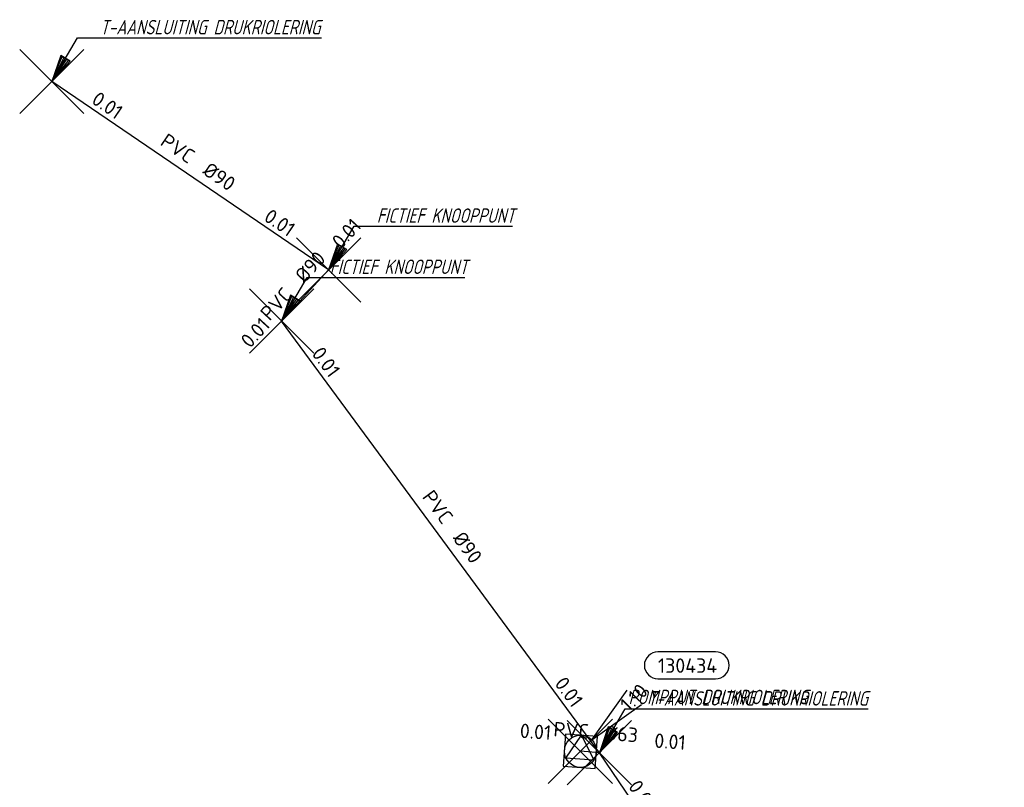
# Model space of a CAD drawing. Header units: metres. Extents: x 153343 to 157271, y 461673 to 467005.
# Tile 108 of 191: x 153631 to 153723, y 465901 to 465972. Entities that reach past the tile are written whole.
import ezdxf
from ezdxf.enums import TextEntityAlignment as Align
from ezdxf.lldxf.tags import DXFTag

# ---------------------------------------------------------------- set-up
doc = ezdxf.new("R2010")
doc.units = ezdxf.units.M
doc.header["$LTSCALE"] = 0.75
doc.header["$PDMODE"] = 3
doc.header["$PDSIZE"] = 3
doc.layers.get('0').update_dxf_attribs({"lineweight": 25})
doc.layers.get('defpoints').update_dxf_attribs({"lineweight": 25})
for name, color, linetype in [('B-OI-RI-AANPIJLING', 1, 'Continuous'), ('B-OI-RI-DRUKLEIDING_TRANSPORTLEIDING_PVC_63-G', 210, 'RI-PERS'), ('B-OI-RI-DRUKLEIDING_TRANSPORTLEIDING_PVC_90-G', 210, 'RI-PERS'), ('B-OI-RI-VWA_PUTNUMMER-S @ 0.75', 33, 'Continuous'), ('fictief knooppunt', 7, 'Continuous')]:
    doc.layers.add(name, color=color, linetype=linetype)
for name, color, linetype, lineweight in [('B-OI-RI-PERSLEIDING_RIOOLPUT_POMPPUT-S @ 0.75', 210, 'Continuous', 25), ('B-OI-RI-VWA_STROOMRICHTING-S @ 0.75', 33, 'Continuous', 25), ('N-OI-RI-BIJZONDERDERHEDEN-T18', 134, 'Continuous', 18)]:
    doc.layers.add(name, color=color, linetype=linetype, lineweight=lineweight)
doc.layers.add('pompput drukriolering', color=7, linetype='Continuous', plot=False)
doc.layers.add('t-aansluiting drukriolering', color=7, linetype='Continuous', plot=False)
doc.styles.add('NLCS-ISO', font='isocpeur.ttf')
doc.styles.add('NLCS-ISO-M750-T18_CURSIEF', font='NLCS-ISO.ttf', dxfattribs={"oblique": 15, "height": 1.35})
doc.styles.get("Standard").update_dxf_attribs({"font": 'txt.shx'})
tags = doc.linetypes.add('RI-PERS', pattern='A,7,-2,["P",Standard,S=1.8,R=0,X=-0.5,Y=-0.9],-2,7,-2,[102,NLCS.SHX,S=1,R=180,X=0,Y=0],-2', length=22).pattern_tags.tags
tags[6] = DXFTag(74, 10)

# ---------------------------------------------------------------- blocks, each defined once
blk = doc.blocks.new('*U2240')
at = {"ltscale": 0.1, "style": 'NLCS-ISO'}
for tag, p in [('MAT', (-1, 0.5)), ('BOBL', (-11.5, 0))]:
    blk.add_attdef(tag, text='', height=1.8, dxfattribs=at).set_placement(p, align=Align.BOTTOM_RIGHT)
for tag, p in [('DIA', (1, 0.5)), ('BOBR', (10.55, 0))]:
    blk.add_attdef(tag, text='', height=1.8, dxfattribs=at).set_placement(p, align=Align.BOTTOM_LEFT)
at = {"layer": 'defpoints', "ltscale": 0.1, "style": 'NLCS-ISO', "flags": 1}
blk.add_attdef('JVA', text='', height=1.8, dxfattribs=at).set_placement((0, -1), align=Align.TOP_CENTER)
blk = doc.blocks.new('*U35')
at = {"ltscale": 0.1, "style": 'NLCS-ISO'}
for tag, p in [('MAT', (-1, 0.5)), ('BOBL', (-5.66, 0))]:
    blk.add_attdef(tag, text='', height=1.8, dxfattribs=at).set_placement(p, align=Align.BOTTOM_RIGHT)
for tag, p in [('DIA', (1, 0.5)), ('BOBR', (7.22, 0))]:
    blk.add_attdef(tag, text='', height=1.8, dxfattribs=at).set_placement(p, align=Align.BOTTOM_LEFT)
at = {"layer": 'defpoints', "ltscale": 0.1, "style": 'NLCS-ISO', "flags": 1}
blk.add_attdef('JVA', text='', height=1.8, dxfattribs=at).set_placement((0, -1), align=Align.TOP_CENTER)
blk = doc.blocks.new('*U2256')
at = {"ltscale": 0.1, "style": 'NLCS-ISO'}
for tag, p in [('MAT', (-1, 0.5)), ('BOBL', (-24.03, 0))]:
    blk.add_attdef(tag, text='', height=1.8, dxfattribs=at).set_placement(p, align=Align.BOTTOM_RIGHT)
for tag, p in [('DIA', (1, 0.5)), ('BOBR', (23.08, -0.01))]:
    blk.add_attdef(tag, text='', height=1.8, dxfattribs=at).set_placement(p, align=Align.BOTTOM_LEFT)
at = {"layer": 'defpoints', "ltscale": 0.1, "style": 'NLCS-ISO', "flags": 1}
blk.add_attdef('JVA', text='', height=1.8, dxfattribs=at).set_placement((0, -1), align=Align.TOP_CENTER)
blk = doc.blocks.new('*U2252')
at = {"ltscale": 0.1, "style": 'NLCS-ISO'}
for tag, p in [('MAT', (-1, 0.5)), ('BOBL', (-35.53, 0))]:
    blk.add_attdef(tag, text='', height=1.8, dxfattribs=at).set_placement(p, align=Align.BOTTOM_RIGHT)
for tag, p in [('DIA', (1, 0.5)), ('BOBR', (34.58, -0.02))]:
    blk.add_attdef(tag, text='', height=1.8, dxfattribs=at).set_placement(p, align=Align.BOTTOM_LEFT)
at = {"layer": 'defpoints', "ltscale": 0.1, "style": 'NLCS-ISO', "flags": 1}
blk.add_attdef('JVA', text='', height=1.8, dxfattribs=at).set_placement((0, -1), align=Align.TOP_CENTER)
blk = doc.blocks.new('B-SRI-PUT_POMPPUT-SO')
at = {"lineweight": -3, "flags": 128}
blk.add_lwpolyline([(-2, -2), (2, -2), (2, 2), (-2, 2)], close=True, dxfattribs=at)
at = {"ltscale": 0.1, "flags": 128}
blk.add_lwpolyline([(-1.74, -0.98), (0, 2), (1.74, -0.98)], close=True, dxfattribs=at)
at = {"lineweight": -3}
blk.add_circle((0, 0), 2, dxfattribs=at)
blk = doc.blocks.new('*U43')
for q in [(5.83, 7.6), (7.6, 5.83)]:
    blk.add_line((1.41, 1.41), q)
blk.add_lwpolyline([(16.81, 12.39), (9.65, 12.39, 1), (9.65, 9.01), (16.81, 9.01, 1)], format="xyb", close=True)
at = {"ltscale": 0.1, "style": 'NLCS-ISO'}
blk.add_attdef('PUTHGT', text='', height=1.8, rotation=45, dxfattribs=at).set_placement((5.39, 5.43), align=Align.MIDDLE_LEFT)
blk.add_attdef('PUTNR', text='', height=1.8, dxfattribs=at).set_placement((13.33, 10.67), align=Align.MIDDLE_CENTER)

msp = doc.modelspace()

# ---------------------------------------------------------------- linework, layer by layer
at = {"layer": 'B-OI-RI-AANPIJLING', "transparency": 33554610, "flags": 128}
for points in [[(153633.92, 465966.69), (153635.624, 465968.589), (153634.744, 465969.105), (153633.92, 465966.69), (153634.891, 465969.019), (153635.037, 465968.933), (153633.92, 465966.69), (153635.331, 465968.761), (153635.477, 465968.675), (153633.92, 465966.69), (153636.314, 465970.774), (153659.073, 465970.774)], [(153659.75, 465949.09), (153661.454, 465950.989), (153660.574, 465951.505), (153659.75, 465949.09), (153660.721, 465951.419), (153660.867, 465951.333), (153659.75, 465949.09), (153661.161, 465951.161), (153661.307, 465951.075), (153659.75, 465949.09), (153662.144, 465953.174), (153676.909, 465953.174)], [(153655.36, 465944.31), (153657.064, 465946.209), (153656.184, 465946.725), (153655.36, 465944.31), (153656.331, 465946.639), (153656.477, 465946.553), (153655.36, 465944.31), (153656.771, 465946.381), (153656.917, 465946.295), (153655.36, 465944.31), (153657.754, 465948.394), (153672.463, 465948.394)], [(153685.02, 465904), (153686.724, 465905.899), (153685.844, 465906.415), (153685.02, 465904), (153685.991, 465906.329), (153686.137, 465906.243), (153685.02, 465904), (153686.431, 465906.071), (153686.577, 465905.985), (153685.02, 465904), (153687.414, 465908.084), (153710.117, 465908.084)]]:
    msp.add_lwpolyline(points, dxfattribs=at)
at = {"layer": 'B-OI-RI-DRUKLEIDING_TRANSPORTLEIDING_PVC_63-G', "transparency": 33554610}
msp.add_line((153685.02, 465904), (153683.25, 465904.13), dxfattribs=at)
at = {"layer": 'B-OI-RI-DRUKLEIDING_TRANSPORTLEIDING_PVC_90-G', "transparency": 33554610}
for p, q in [((153659.75, 465949.09), (153633.92, 465966.69)), ((153655.36, 465944.31), (153659.75, 465949.09)), ((153685.02, 465904), (153655.36, 465944.31)), ((153722.81, 465848.31), (153685.02, 465904))]:
    msp.add_line(p, q, dxfattribs=at)
at = {"layer": 'fictief knooppunt', "color": 0, "transparency": 33554610}
for p in [(153659.75, 465949.09), (153655.36, 465944.31)]:
    msp.add_point(p, dxfattribs=at)
at = {"layer": 'pompput drukriolering', "color": 0, "transparency": 33554610}
msp.add_point((153683.25, 465904.13), dxfattribs=at)
at = {"layer": 't-aansluiting drukriolering', "color": 0, "transparency": 33554610}
for p in [(153633.92, 465966.69), (153685.02, 465904)]:
    msp.add_point(p, dxfattribs=at)

# ---------------------------------------------------------------- block references
at = {"layer": 'B-OI-RI-PERSLEIDING_RIOOLPUT_POMPPUT-S @ 0.75', "color": 0, "transparency": 33554610, "xscale": 0.75, "yscale": 0.75, "zscale": 0.75, "rotation": 355.7993777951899}
msp.add_blockref('B-SRI-PUT_POMPPUT-SO', (153683.25, 465904.13), dxfattribs=at)
at = {"layer": 'B-OI-RI-VWA_PUTNUMMER-S @ 0.75', "color": 0, "transparency": 33554610, "xscale": 0.75, "yscale": 0.75, "zscale": 0.75}
msp.add_blockref('*U43', (153683.25, 465904.13), dxfattribs=at).add_auto_attribs({'PUTNR': '130434', 'PUTHGT': '1.10'})
at = {"layer": 'B-OI-RI-VWA_STROOMRICHTING-S @ 0.75', "color": 0, "transparency": 33554610, "xscale": 0.75, "yscale": 0.75, "zscale": 0.75}
for name, p, rotation, values in [('*U2240', (153646.835, 465957.89), 325.7303339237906, {'MAT': 'PVC', 'DIA': '%%c90', 'BOBL': '0.01', 'BOBR': '0.01'}), ('*U35', (153657.555, 465946.7), 47.43532124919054, {'MAT': 'PVC', 'DIA': '%%c90', 'BOBL': '0.01', 'BOBR': '0.01'}), ('*U2256', (153670.19, 465924.155), 306.3455443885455, {'MAT': 'PVC', 'DIA': '%%c90', 'BOBL': '0.01', 'BOBR': '0.01'}), ('*U35', (153684.678, 465904.465), 355.7993777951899, {'MAT': 'PVC', 'DIA': '%%c63', 'BOBL': '0.01', 'BOBR': '0.01'}), ('*U2252', (153703.915, 465876.155), 304.15994613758, {'MAT': 'PVC', 'DIA': '%%c90', 'BOBL': '0.01', 'BOBR': '0.01'})]:
    msp.add_blockref(name, p, dxfattribs=dict(at, rotation=rotation)).add_auto_attribs(values)

# ---------------------------------------------------------------- texts
at = {"layer": 'N-OI-RI-BIJZONDERDERHEDEN-T18', "transparency": 33554610, "style": 'NLCS-ISO-M750-T18_CURSIEF', "oblique": 15, "width": 0.8}
for s, p in [('T-AANSLUITING DRUKRIOLERING', (153638.415, 465971.086)), ('FICTIEF KNOOPPUNT', (153664.245, 465953.486)), ('FICTIEF KNOOPPUNT', (153659.855, 465948.706)), ('POMPPUT DRUKRIOLERING', (153687.745, 465908.526)), ('T-AANSLUITING DRUKRIOLERING', (153689.515, 465908.396))]:
    msp.add_text(s, height=1.35, dxfattribs=at).set_placement(p)

doc.saveas('drawing.dxf')
